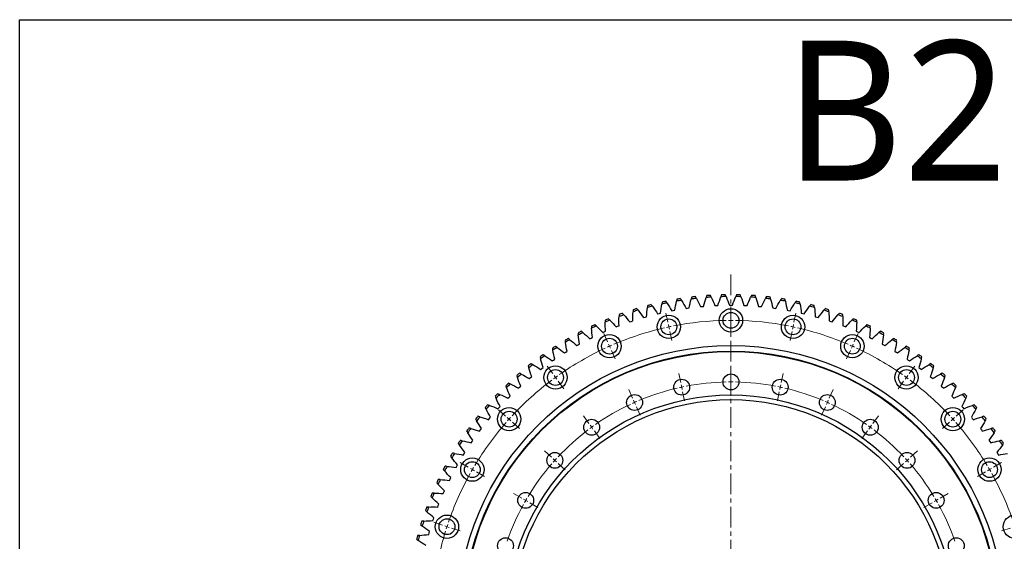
# Model space of a CAD drawing. Header units: millimetres. Extents: x 54 to 3293, y 7577 to 9947.
# Tile 7 of 13: x 54 to 1109, y 9388 to 9947. Entities that reach past the tile are written whole.
import ezdxf

# ---------------------------------------------------------------- set-up
doc = ezdxf.new("R2010")
doc.units = ezdxf.units.MM
doc.header["$LTSCALE"] = 10
doc.linetypes.add('CENTER', pattern=[10.16, 6.35, -1.27, 1.27, -1.27])

msp = doc.modelspace()

# ---------------------------------------------------------------- linework, layer by layer
at = {"linetype": 'CENTER', "lineweight": 18, "ltscale": 0.35}
msp.add_line((815.9, 9673.8), (815.9, 8935.5), dxfattribs=at)
at = {"color": 7, "linetype": 'Continuous', "lineweight": 25}
for p, q in [((754.1, 9635.3), (755.7, 9635.6)), ((767.8, 9637.5), (769.4, 9637.8)), ((769.4, 9637.8), (771, 9638)), ((783.2, 9639.4), (784.8, 9639.6)), ((784.8, 9639.6), (786.5, 9639.7)), ((798.7, 9640.5), (800.3, 9640.6)), ((800.3, 9640.6), (802, 9640.7)), ((814.2, 9641), (815.9, 9641)), ((815.9, 9641), (817.5, 9641)), ((829.7, 9640.7), (831.4, 9640.6)), ((831.4, 9640.6), (833.1, 9640.5)), ((845.3, 9639.7), (846.9, 9639.6)), ((846.9, 9639.6), (848.5, 9639.4)), ((860.7, 9638), (862.3, 9637.8)), ((862.3, 9637.8), (864, 9637.5)), ((876, 9635.6), (877.7, 9635.3)), ((722.2, 9627.7), (723.8, 9628.2)), ((723.8, 9628.2), (725.4, 9628.6)), ((737.3, 9631.7), (738.9, 9632.1)), ((738.9, 9632.1), (740.5, 9632.4)), ((752.4, 9635), (754.1, 9635.3)), ((877.7, 9635.3), (879.3, 9635)), ((891.3, 9632.4), (892.9, 9632.1)), ((892.9, 9632.1), (894.5, 9631.7)), ((906.3, 9628.6), (907.9, 9628.2)), ((907.9, 9628.2), (909.5, 9627.7)), ((692.8, 9617.7), (694.4, 9618.3)), ((694.4, 9618.3), (695.9, 9618.9)), ((707.4, 9623), (709, 9623.6)), ((709, 9623.6), (710.6, 9624.1)), ((921.2, 9624.1), (922.8, 9623.6)), ((922.8, 9623.6), (924.3, 9623)), ((935.8, 9618.9), (937.4, 9618.3)), ((937.4, 9618.3), (938.9, 9617.7)), ((664.5, 9605), (666, 9605.7)), ((666, 9605.7), (667.4, 9606.5)), ((678.5, 9611.7), (680, 9612.3)), ((680, 9612.3), (681.5, 9613)), ((950.2, 9613), (951.7, 9612.3)), ((951.7, 9612.3), (953.2, 9611.7)), ((964.3, 9606.5), (965.8, 9605.7)), ((965.8, 9605.7), (967.3, 9605)), ((650.8, 9597.7), (652.2, 9598.5)), ((652.2, 9598.5), (653.7, 9599.3)), ((978.1, 9599.3), (979.5, 9598.5)), ((979.5, 9598.5), (981, 9597.7)), ((625.8, 9582.1), (627.2, 9583.1)), ((637.4, 9589.7), (638.8, 9590.6)), ((638.8, 9590.6), (640.2, 9591.5)), ((991.5, 9591.5), (992.9, 9590.6)), ((992.9, 9590.6), (994.3, 9589.7)), ((1004.6, 9583.1), (1005.9, 9582.1)), ((611.9, 9572.1), (613.2, 9573.1)), ((613.2, 9573.1), (614.5, 9574)), ((624.4, 9581.2), (625.8, 9582.1)), ((1005.9, 9582.1), (1007.3, 9581.2)), ((1017.2, 9574), (1018.6, 9573.1)), ((1018.6, 9573.1), (1019.9, 9572.1)), ((599.7, 9562.3), (601, 9563.4)), ((601, 9563.4), (602.3, 9564.5)), ((1029.5, 9564.5), (1030.7, 9563.4)), ((1030.7, 9563.4), (1032, 9562.3)), ((588.1, 9552.1), (589.3, 9553.2)), ((589.3, 9553.2), (590.5, 9554.3)), ((1041.2, 9554.3), (1042.5, 9553.2)), ((1042.5, 9553.2), (1043.7, 9552.1)), ((576.9, 9541.3), (578, 9542.5)), ((578, 9542.5), (579.2, 9543.6)), ((1052.5, 9543.6), (1053.7, 9542.5)), ((1053.7, 9542.5), (1054.9, 9541.3)), ((566.2, 9530), (567.3, 9531.2)), ((567.3, 9531.2), (568.4, 9532.5)), ((1063.3, 9532.5), (1064.4, 9531.2)), ((1064.4, 9531.2), (1065.5, 9530)), ((556.1, 9518.2), (557.1, 9519.5)), ((557.1, 9519.5), (558.2, 9520.8)), ((1073.6, 9520.8), (1074.6, 9519.5)), ((1074.6, 9519.5), (1075.7, 9518.2)), ((547.5, 9507.3), (548.5, 9508.7)), ((1083.3, 9508.7), (1084.3, 9507.3)), ((546.5, 9506), (547.5, 9507.3)), ((1084.3, 9507.3), (1085.3, 9506)), ((537.5, 9493.4), (538.4, 9494.7)), ((538.4, 9494.7), (539.3, 9496.1)), ((1092.4, 9496.1), (1093.3, 9494.7)), ((1093.3, 9494.7), (1094.3, 9493.4)), ((529, 9480.3), (529.9, 9481.7)), ((529.9, 9481.7), (530.8, 9483.1)), ((1100.9, 9483.1), (1101.8, 9481.7)), ((1101.8, 9481.7), (1102.7, 9480.3)), ((521.2, 9466.9), (522, 9468.3)), ((522, 9468.3), (522.9, 9469.8)), ((514.8, 9454.6), (515.5, 9456.1)), ((514.1, 9453.1), (514.8, 9454.6)), ((507.5, 9439), (508.2, 9440.5)), ((508.2, 9440.5), (508.9, 9442)), ((501.7, 9424.6), (502.2, 9426.2)), ((502.2, 9426.2), (502.9, 9427.7)), ((496.5, 9410), (497, 9411.5)), ((497, 9411.5), (497.5, 9413.1)), ((491.9, 9395.1), (492.4, 9396.7)), ((492.4, 9396.7), (492.8, 9398.3))]:
    msp.add_line(p, q, dxfattribs=at)
at = {"color": 0, "linetype": 'Continuous', "lineweight": 18}
for p, q in [((815.9, 9629.7), (815.9, 9639.7)), ((748.3, 9622.6), (746.2, 9632.3)), ((815.9, 9624.7), (815.9, 9627.2)), ((883.4, 9622.6), (885.5, 9632.3)), ((749.3, 9617.7), (748.8, 9620.1)), ((749.3, 9617.7), (749.9, 9615.2)), ((815.9, 9624.7), (815.9, 9622.2)), ((815.9, 9619.7), (815.9, 9609.7)), ((882.4, 9617.7), (881.9, 9615.2)), ((882.4, 9617.7), (882.9, 9620.1)), ((683.7, 9601.6), (679.6, 9610.7)), ((750.4, 9612.8), (752.5, 9603)), ((881.4, 9612.8), (879.3, 9603)), ((948.1, 9601.6), (952.1, 9610.7)), ((685.7, 9597), (684.7, 9599.3)), ((685.7, 9597), (686.7, 9594.7)), ((946, 9597), (945, 9594.7)), ((946, 9597), (947, 9599.3)), ((687.7, 9592.4), (691.8, 9583.3)), ((944, 9592.4), (939.9, 9583.3)), ((624.8, 9567.6), (619, 9575.7)), ((815.9, 9563.7), (815.9, 9573.7)), ((1006.9, 9567.6), (1012.8, 9575.7)), ((627.8, 9563.5), (626.3, 9565.6)), ((627.8, 9563.5), (629.2, 9561.5)), ((762, 9558), (759.9, 9567.8)), ((869.7, 9558), (871.8, 9567.8)), ((1004, 9563.5), (1002.5, 9561.5)), ((1004, 9563.5), (1005.4, 9565.6)), ((630.7, 9559.5), (636.6, 9551.4)), ((763.1, 9553.1), (762.5, 9555.6)), ((763.1, 9553.1), (763.6, 9550.7)), ((815.9, 9558.7), (815.9, 9561.2)), ((815.9, 9558.7), (815.9, 9556.2)), ((815.9, 9553.7), (815.9, 9543.7)), ((868.7, 9553.1), (868.2, 9550.7)), ((868.7, 9553.1), (869.2, 9555.6)), ((1001, 9559.5), (995.1, 9551.4)), ((710.5, 9541.3), (706.5, 9550.4)), ((764.1, 9548.2), (766.2, 9538.4)), ((867.6, 9548.2), (865.6, 9538.4)), ((921.2, 9541.3), (925.3, 9550.4)), ((712.6, 9536.7), (711.5, 9539)), ((712.6, 9536.7), (713.6, 9534.4)), ((714.6, 9532.1), (718.7, 9523)), ((917.1, 9532.1), (913.1, 9523)), ((919.2, 9536.7), (918.2, 9534.4)), ((919.2, 9536.7), (920.2, 9539)), ((574.3, 9522.1), (566.9, 9528.8)), ((578.1, 9518.8), (576.2, 9520.5)), ((663.6, 9514.2), (657.8, 9522.3)), ((968.1, 9514.2), (974, 9522.3)), ((1053.7, 9518.8), (1055.5, 9520.5)), ((1057.4, 9522.1), (1064.8, 9528.8)), ((578.1, 9518.8), (579.9, 9517.1)), ((581.8, 9515.4), (589.2, 9508.7)), ((666.6, 9510.1), (665.1, 9512.2)), ((666.6, 9510.1), (668, 9508.1)), ((965.2, 9510.1), (963.7, 9508.1)), ((965.2, 9510.1), (966.6, 9512.2)), ((1050, 9515.4), (1042.5, 9508.7)), ((1053.7, 9518.8), (1051.8, 9517.1)), ((669.5, 9506.1), (675.4, 9498)), ((962.2, 9506.1), (956.3, 9498)), ((623.4, 9478), (616, 9484.7)), ((1008.3, 9478), (1015.8, 9484.7)), ((534.4, 9467.2), (525.8, 9472.2)), ((627.1, 9474.6), (625.3, 9476.3)), ((627.1, 9474.6), (629, 9472.9)), ((630.8, 9471.3), (638.3, 9464.6)), ((1000.9, 9471.3), (993.5, 9464.6)), ((1004.6, 9474.6), (1002.8, 9472.9)), ((1004.6, 9474.6), (1006.5, 9476.3)), ((1097.3, 9467.2), (1106, 9472.2)), ((538.7, 9464.7), (536.6, 9465.9)), ((538.7, 9464.7), (540.9, 9463.4)), ((543.1, 9462.2), (551.7, 9457.2)), ((1088.7, 9462.2), (1080, 9457.2)), ((1093, 9464.7), (1090.8, 9463.4)), ((1093, 9464.7), (1095.2, 9465.9)), ((591.6, 9434.2), (582.9, 9439.2)), ((1040.2, 9434.2), (1048.8, 9439.2)), ((595.9, 9431.7), (593.7, 9432.9)), ((595.9, 9431.7), (598.1, 9430.4)), ((600.2, 9429.2), (608.9, 9424.2)), ((1031.5, 9429.2), (1022.8, 9424.2)), ((1035.8, 9431.7), (1033.7, 9430.4)), ((1035.8, 9431.7), (1038, 9432.9)), ((506.8, 9405.1), (497.3, 9408.2)), ((511.5, 9403.5), (509.2, 9404.3)), ((511.5, 9403.5), (513.9, 9402.8)), ((516.3, 9402), (525.8, 9398.9)), ((1115.5, 9402), (1105.9, 9398.9))]:
    msp.add_line(p, q, dxfattribs=at)
msp.add_lwpolyline([(53.5, 9947), (3292.8, 9947), (3292.8, 7576.5), (53.5, 7576.5)], close=True)
at = {"color": 7, "linetype": 'Continuous', "lineweight": 25}
for centre, radius in [((815.9, 9624.7), 12.5), ((749.3, 9617.7), 12.5), ((749.3, 9617.7), 8.5), ((815.9, 9624.7), 8.5), ((882.4, 9617.7), 12.5), ((882.4, 9617.7), 8.5), ((685.7, 9597), 12.5), ((685.7, 9597), 8.5), ((946, 9597), 12.5), ((946, 9597), 8.5), ((815.9, 9304.7), 293), ((815.9, 9304.7), 287), ((815.9, 9304.7), 286.5), ((627.8, 9563.5), 12.5), ((627.8, 9563.5), 8.5), ((1004, 9563.5), 12.5), ((1004, 9563.5), 8.5), ((763.1, 9553.1), 8.5), ((815.9, 9558.7), 8.5), ((868.7, 9553.1), 8.5), ((815.9, 9304.7), 240), ((712.6, 9536.7), 8.5), ((919.2, 9536.7), 8.5), ((578.1, 9518.8), 12.5), ((815.9, 9304.7), 235), ((1053.7, 9518.8), 12.5), ((578.1, 9518.8), 8.5), ((1053.7, 9518.8), 8.5), ((666.6, 9510.1), 8.5), ((965.2, 9510.1), 8.5), ((538.7, 9464.7), 12.5), ((627.1, 9474.6), 8.5), ((1004.6, 9474.6), 8.5), ((1093, 9464.7), 12.5), ((538.7, 9464.7), 8.5), ((1093, 9464.7), 8.5), ((595.9, 9431.7), 8.5), ((1035.8, 9431.7), 8.5), ((511.5, 9403.5), 12.5), ((1120.2, 9403.5), 12.5), ((511.5, 9403.5), 8.5), ((574.3, 9383.1), 8.5), ((1057.4, 9383.1), 8.5)]:
    msp.add_circle(centre, radius, dxfattribs=at)
for radius, start, end in [(345.5, 98.8033, 99.7261), (347.5, 98.9391, 99.5903), (345.5, 96.1562, 97.0791), (347.5, 96.292, 96.9433), (345.5, 93.5092, 94.432), (347.5, 93.645, 94.2962), (345.5, 90.8621, 91.785), (347.5, 90.9979, 91.6491), (345.5, 88.215, 89.1379), (347.5, 88.3509, 89.0021), (345.5, 85.568, 86.4908), (347.5, 85.7038, 86.355), (345.5, 82.9209, 83.8438), (347.5, 83.0567, 83.708), (345.5, 80.2739, 81.1967), (347.5, 80.4097, 81.0609), (345.5, 106.7444, 107.6673), (347.5, 106.8803, 107.5315), (345.5, 104.0974, 105.0203), (347.5, 104.2332, 104.8844), (345.5, 101.4503, 102.3732), (347.5, 101.5862, 102.2374), (345.5, 77.6268, 78.5497), (347.5, 77.7626, 78.4138), (345.5, 74.9797, 75.9026), (347.5, 75.1156, 75.7668), (345.5, 72.3327, 73.2556), (347.5, 72.4685, 73.1197), (347.5, 112.1744, 112.8256), (345.5, 112.0386, 112.9614), (345.5, 109.3915, 110.3144), (347.5, 109.5273, 110.1785), (345.5, 69.6856, 70.6085), (347.5, 69.8215, 70.4727), (345.5, 67.0386, 67.9614), (347.5, 67.1744, 67.8256), (347.5, 114.8215, 115.4727), (345.5, 114.6856, 115.6085), (345.5, 64.3915, 65.3144), (347.5, 64.5273, 65.1785), (347.5, 120.1156, 120.7668), (345.5, 119.9797, 120.9026), (347.5, 117.4685, 118.1197), (345.5, 117.3327, 118.2556), (345.5, 61.7444, 62.6673), (347.5, 61.8803, 62.5315), (345.5, 59.0974, 60.0203), (347.5, 59.2332, 59.8844), (347.5, 122.7626, 123.4138), (345.5, 122.6268, 123.5497), (345.5, 56.4503, 57.3732), (347.5, 56.5862, 57.2374), (347.5, 125.4097, 126.0609), (345.5, 125.2739, 126.1967), (345.5, 53.8033, 54.7261), (347.5, 53.9391, 54.5903), (347.5, 128.0567, 128.708), (345.5, 127.9209, 128.8438), (345.5, 51.1562, 52.0791), (347.5, 51.292, 51.9433), (347.5, 130.7038, 131.355), (345.5, 130.568, 131.4908), (345.5, 48.5092, 49.432), (347.5, 48.645, 49.2962), (347.5, 133.3509, 134.0021), (345.5, 133.215, 134.1379), (345.5, 45.8621, 46.785), (347.5, 45.9979, 46.6491), (347.5, 135.9979, 136.6491), (345.5, 135.8621, 136.785), (345.5, 43.215, 44.1379), (347.5, 43.3509, 44.0021), (347.5, 138.645, 139.2962), (345.5, 138.5092, 139.432), (345.5, 40.568, 41.4908), (347.5, 40.7038, 41.355), (347.5, 141.292, 141.9433), (345.5, 141.1562, 142.0791), (345.5, 37.9209, 38.8438), (347.5, 38.0567, 38.708), (347.5, 143.9391, 144.5903), (345.5, 143.8033, 144.7261), (345.5, 35.2739, 36.1967), (347.5, 35.4097, 36.0609), (347.5, 146.5862, 147.2374), (345.5, 146.4503, 147.3732), (345.5, 32.6268, 33.5497), (347.5, 32.7626, 33.4138), (347.5, 149.2332, 149.8844), (345.5, 149.0974, 150.0203), (347.5, 151.8803, 152.5315), (345.5, 151.7444, 152.6673), (347.5, 154.5273, 155.1785), (345.5, 154.3915, 155.3144), (347.5, 157.1744, 157.8256), (345.5, 157.0386, 157.9614), (347.5, 159.8215, 160.4727), (345.5, 159.6856, 160.6085), (347.5, 162.4685, 163.1197), (345.5, 162.3327, 163.2556), (347.5, 165.1156, 165.7668), (345.5, 164.9797, 165.9026)]:
    msp.add_arc((815.9, 9304.7), radius, start, end, dxfattribs=at)
at = {"color": 0, "linetype": 'Continuous', "lineweight": 18}
for radius, start, end in [(320, 102.8952, 113.1048), (320, 102, 102.4476), (320, 101.5524, 102), (320, 90.8952, 101.1048), (320, 90, 90.4476), (320, 89.5524, 90), (320, 78.8952, 89.1048), (320, 78, 78.4476), (320, 77.5524, 78), (320, 66.8952, 77.1048), (320, 114.8952, 125.1048), (320, 114, 114.4476), (320, 113.5524, 114), (320, 66, 66.4476), (320, 65.5524, 66), (320, 54.8952, 65.1048), (320, 126, 126.4476), (320, 125.5524, 126), (320, 54, 54.4476), (320, 53.5524, 54), (320, 126.8952, 137.1048), (254, 103.1279, 112.8721), (254, 102, 102.5639), (254, 101.4361, 102), (254, 91.1279, 100.8721), (254, 90, 90.5639), (254, 89.4361, 90), (254, 79.1279, 88.8721), (254, 78, 78.5639), (254, 77.4361, 78), (254, 67.1279, 76.8721), (320, 42.8952, 53.1048), (254, 115.1279, 124.8721), (254, 114, 114.5639), (254, 113.4361, 114), (254, 66, 66.5639), (254, 65.4361, 66), (254, 55.1279, 64.8721), (320, 137.5524, 138), (320, 42, 42.4476), (320, 138.8952, 149.1048), (320, 138, 138.4476), (254, 126, 126.5639), (254, 125.4361, 126), (254, 54, 54.5639), (254, 53.4361, 54), (320, 41.5524, 42), (320, 30.8952, 41.1048), (254, 127.1279, 136.8721), (254, 43.1279, 52.8721), (320, 149.5524, 150), (254, 139.1279, 148.8721), (254, 138, 138.5639), (254, 137.4361, 138), (254, 42, 42.5639), (254, 41.4361, 42), (254, 31.1279, 40.8721), (320, 30, 30.4476), (320, 150.8952, 161.1048), (320, 150, 150.4476), (320, 29.5524, 30), (320, 18.8952, 29.1048), (254, 151.1279, 160.8721), (254, 150, 150.5639), (254, 149.4361, 150), (254, 30, 30.5639), (254, 29.4361, 30), (254, 19.1279, 28.8721), (320, 162, 162.4476), (320, 161.5524, 162), (320, 162.8952, 173.1048)]:
    msp.add_arc((815.9, 9304.7), radius, start, end, dxfattribs=at)
at = {"color": 7, "linetype": 'Continuous', "lineweight": 25}
for points in [[(758, 9647.3), (757.8, 9646.6), (757.7, 9645.9), (757.5, 9645.2)], [(763, 9646.1), (762.6, 9646.7), (762.3, 9647.3), (761.9, 9647.9)], [(763, 9646.1), (764.7, 9643.3), (766.3, 9640.4), (767.8, 9637.5)], [(771, 9638), (771.7, 9641.2), (772.4, 9644.4), (773.3, 9647.5)], [(773.9, 9649.6), (773.7, 9648.9), (773.5, 9648.2), (773.3, 9647.5)], [(778.8, 9648.2), (778.5, 9648.8), (778.1, 9649.4), (777.8, 9650.1)], [(778.8, 9648.2), (780.4, 9645.3), (781.8, 9642.4), (783.2, 9639.4)], [(786.5, 9639.7), (787.3, 9642.9), (788.2, 9646), (789.2, 9649.1)], [(789.8, 9651.2), (789.6, 9650.5), (789.4, 9649.8), (789.2, 9649.1)], [(794.7, 9649.5), (794.4, 9650.2), (794.1, 9650.8), (793.8, 9651.5)], [(794.7, 9649.5), (796.1, 9646.6), (797.5, 9643.6), (798.7, 9640.5)], [(802, 9640.7), (802.9, 9643.8), (804, 9646.9), (805.1, 9650)], [(805.9, 9652), (805.6, 9651.3), (805.4, 9650.7), (805.1, 9650)], [(810.7, 9650.1), (810.4, 9650.8), (810.1, 9651.4), (809.8, 9652.1)], [(810.7, 9650.1), (811.9, 9647.1), (813.1, 9644.1), (814.2, 9641)], [(817.5, 9641), (818.6, 9644.1), (819.8, 9647.1), (821.1, 9650.1)], [(821.9, 9652.1), (821.6, 9651.4), (821.3, 9650.8), (821.1, 9650.1)], [(826.6, 9650), (826.4, 9650.7), (826.1, 9651.3), (825.9, 9652)], [(826.6, 9650), (827.8, 9646.9), (828.8, 9643.8), (829.7, 9640.7)], [(833.1, 9640.5), (834.3, 9643.6), (835.6, 9646.6), (837, 9649.5)], [(838, 9651.5), (837.6, 9650.8), (837.3, 9650.2), (837, 9649.5)], [(842.6, 9649.1), (842.4, 9649.8), (842.1, 9650.5), (841.9, 9651.2)], [(842.6, 9649.1), (843.6, 9646), (844.5, 9642.9), (845.3, 9639.7)], [(848.5, 9639.4), (849.9, 9642.4), (851.4, 9645.3), (852.9, 9648.2)], [(854, 9650.1), (853.6, 9649.4), (853.3, 9648.8), (852.9, 9648.2)], [(858.4, 9647.5), (858.3, 9648.2), (858.1, 9648.9), (857.9, 9649.6)], [(858.4, 9647.5), (859.3, 9644.4), (860, 9641.2), (860.7, 9638)], [(864, 9637.5), (865.5, 9640.4), (867.1, 9643.3), (868.7, 9646.1)], [(869.9, 9647.9), (869.5, 9647.3), (869.1, 9646.7), (868.7, 9646.1)], [(874.2, 9645.2), (874.1, 9645.9), (873.9, 9646.6), (873.8, 9647.3)], [(711.2, 9636), (711.1, 9635.3), (711.1, 9634.6), (711, 9633.9)], [(716.3, 9635.5), (715.9, 9636.1), (715.4, 9636.6), (715, 9637.2)], [(716.3, 9635.5), (718.4, 9633), (720.3, 9630.4), (722.2, 9627.7)], [(725.4, 9628.6), (725.6, 9631.9), (725.9, 9635.1), (726.3, 9638.4)], [(726.6, 9640.5), (726.5, 9639.8), (726.4, 9639.1), (726.3, 9638.4)], [(731.7, 9639.8), (731.3, 9640.3), (730.9, 9640.9), (730.4, 9641.5)], [(731.7, 9639.8), (733.6, 9637.1), (735.5, 9634.4), (737.3, 9631.7)], [(740.5, 9632.4), (740.8, 9635.7), (741.3, 9638.9), (741.8, 9642.1)], [(742.2, 9644.3), (742.1, 9643.6), (742, 9642.8), (741.8, 9642.1)], [(747.3, 9643.3), (746.9, 9643.9), (746.5, 9644.5), (746.1, 9645.1)], [(747.3, 9643.3), (749.1, 9640.6), (750.8, 9637.8), (752.4, 9635)], [(755.7, 9635.6), (756.2, 9638.8), (756.8, 9642), (757.5, 9645.2)], [(874.2, 9645.2), (874.9, 9642), (875.5, 9638.8), (876, 9635.6)], [(879.3, 9635), (880.9, 9637.8), (882.7, 9640.6), (884.5, 9643.3)], [(885.7, 9645.1), (885.3, 9644.5), (884.9, 9643.9), (884.5, 9643.3)], [(889.9, 9642.1), (889.8, 9642.8), (889.7, 9643.6), (889.5, 9644.3)], [(889.9, 9642.1), (890.5, 9638.9), (890.9, 9635.7), (891.3, 9632.4)], [(894.5, 9631.7), (896.2, 9634.4), (898.1, 9637.1), (900, 9639.8)], [(901.3, 9641.5), (900.9, 9640.9), (900.4, 9640.3), (900, 9639.8)], [(905.4, 9638.4), (905.3, 9639.1), (905.2, 9639.8), (905.1, 9640.5)], [(905.4, 9638.4), (905.8, 9635.1), (906.1, 9631.9), (906.3, 9628.6)], [(909.5, 9627.7), (911.4, 9630.4), (913.4, 9633), (915.4, 9635.5)], [(916.8, 9637.2), (916.3, 9636.6), (915.9, 9636.1), (915.4, 9635.5)], [(920.7, 9633.9), (920.7, 9634.6), (920.6, 9635.3), (920.5, 9636)], [(681.1, 9624.9), (681.1, 9624.2), (681.1, 9623.5), (681.1, 9622.8)], [(686.2, 9624.9), (685.7, 9625.4), (685.2, 9625.9), (684.7, 9626.5)], [(686.2, 9624.9), (688.5, 9622.6), (690.7, 9620.1), (692.8, 9617.7)], [(695.9, 9618.9), (695.8, 9622.1), (695.8, 9625.4), (695.9, 9628.7)], [(696, 9630.8), (696, 9630.1), (695.9, 9629.4), (695.9, 9628.7)], [(701.2, 9630.6), (700.7, 9631.1), (700.2, 9631.6), (699.7, 9632.2)], [(701.2, 9630.6), (703.3, 9628.1), (705.4, 9625.6), (707.4, 9623)], [(710.6, 9624.1), (710.6, 9627.3), (710.8, 9630.6), (711, 9633.9)], [(920.7, 9633.9), (921, 9630.6), (921.1, 9627.3), (921.2, 9624.1)], [(924.3, 9623), (926.3, 9625.6), (928.4, 9628.1), (930.6, 9630.6)], [(932, 9632.2), (931.5, 9631.6), (931.1, 9631.1), (930.6, 9630.6)], [(935.8, 9628.7), (935.8, 9629.4), (935.8, 9630.1), (935.7, 9630.8)], [(935.8, 9628.7), (935.9, 9625.4), (935.9, 9622.1), (935.8, 9618.9)], [(938.9, 9617.7), (941, 9620.1), (943.2, 9622.6), (945.5, 9624.9)], [(947, 9626.5), (946.5, 9625.9), (946, 9625.4), (945.5, 9624.9)], [(950.7, 9622.8), (950.7, 9623.5), (950.7, 9624.2), (950.7, 9624.9)], [(666.4, 9618.4), (666.5, 9617.7), (666.5, 9616.9), (666.5, 9616.2)], [(667.4, 9606.5), (667, 9609.7), (666.7, 9613), (666.5, 9616.2)], [(671.6, 9618.6), (671.1, 9619.1), (670.5, 9619.6), (670, 9620.1)], [(671.6, 9618.6), (674, 9616.3), (676.3, 9614), (678.5, 9611.7)], [(681.5, 9613), (681.3, 9616.3), (681.1, 9619.5), (681.1, 9622.8)], [(950.7, 9622.8), (950.6, 9619.5), (950.5, 9616.3), (950.2, 9613)], [(953.2, 9611.7), (955.5, 9614), (957.8, 9616.3), (960.2, 9618.6)], [(961.7, 9620.1), (961.2, 9619.6), (960.7, 9619.1), (960.2, 9618.6)], [(965.2, 9616.2), (965, 9613), (964.7, 9609.7), (964.3, 9606.5)], [(965.2, 9616.2), (965.2, 9616.9), (965.3, 9617.7), (965.3, 9618.4)], [(643.2, 9603.9), (642.7, 9604.4), (642.1, 9604.8), (641.5, 9605.2)], [(643.2, 9603.9), (645.8, 9601.9), (648.3, 9599.8), (650.8, 9597.7)], [(652.1, 9611.1), (652.2, 9610.4), (652.2, 9609.7), (652.3, 9609)], [(653.7, 9599.3), (653.1, 9602.5), (652.7, 9605.7), (652.3, 9609)], [(657.2, 9611.6), (656.7, 9612.1), (656.1, 9612.5), (655.6, 9613)], [(657.2, 9611.6), (659.7, 9609.5), (662.1, 9607.3), (664.5, 9605)], [(967.3, 9605), (969.6, 9607.3), (972, 9609.5), (974.5, 9611.6)], [(976.2, 9613), (975.6, 9612.5), (975.1, 9612.1), (974.5, 9611.6)], [(979.4, 9609), (979.1, 9605.7), (978.6, 9602.5), (978.1, 9599.3)], [(979.4, 9609), (979.5, 9609.7), (979.6, 9610.4), (979.7, 9611.1)], [(981, 9597.7), (983.4, 9599.8), (985.9, 9601.9), (988.5, 9603.9)], [(990.2, 9605.2), (989.7, 9604.8), (989.1, 9604.4), (988.5, 9603.9)], [(624.5, 9594.7), (624.6, 9594), (624.8, 9593.3), (624.9, 9592.6)], [(629.6, 9595.6), (629, 9596.1), (628.4, 9596.5), (627.8, 9596.9)], [(629.6, 9595.6), (632.3, 9593.7), (634.9, 9591.8), (637.4, 9589.7)], [(638.1, 9603.2), (638.2, 9602.5), (638.3, 9601.8), (638.4, 9601.1)], [(640.2, 9591.5), (639.5, 9594.7), (638.9, 9597.9), (638.4, 9601.1)], [(993.3, 9601.1), (992.8, 9597.9), (992.2, 9594.7), (991.5, 9591.5)], [(993.3, 9601.1), (993.4, 9601.8), (993.5, 9602.5), (993.6, 9603.2)], [(994.3, 9589.7), (996.9, 9591.8), (999.5, 9593.7), (1002.2, 9595.6)], [(1003.9, 9596.9), (1003.3, 9596.5), (1002.7, 9596.1), (1002.2, 9595.6)], [(1006.8, 9592.6), (1007, 9593.3), (1007.1, 9594), (1007.2, 9594.7)], [(611.3, 9585.6), (611.5, 9584.9), (611.7, 9584.2), (611.8, 9583.5)], [(614.5, 9574), (613.5, 9577.2), (612.6, 9580.3), (611.8, 9583.5)], [(616.3, 9586.7), (615.7, 9587.1), (615.1, 9587.5), (614.5, 9587.9)], [(616.3, 9586.7), (619.1, 9585), (621.8, 9583.1), (624.4, 9581.2)], [(627.2, 9583.1), (626.3, 9586.2), (625.6, 9589.4), (624.9, 9592.6)], [(1006.8, 9592.6), (1006.2, 9589.4), (1005.4, 9586.2), (1004.6, 9583.1)], [(1007.3, 9581.2), (1009.9, 9583.1), (1012.6, 9585), (1015.4, 9586.7)], [(1017.2, 9587.9), (1016.6, 9587.5), (1016, 9587.1), (1015.4, 9586.7)], [(1019.9, 9583.5), (1019.1, 9580.3), (1018.2, 9577.2), (1017.2, 9574)], [(1019.9, 9583.5), (1020.1, 9584.2), (1020.3, 9584.9), (1020.4, 9585.6)], [(598.6, 9575.8), (598.8, 9575.1), (599, 9574.4), (599.2, 9573.8)], [(602.3, 9564.5), (601.2, 9567.5), (600.1, 9570.6), (599.2, 9573.8)], [(603.5, 9577.2), (602.9, 9577.6), (602.3, 9577.9), (601.7, 9578.3)], [(603.5, 9577.2), (606.4, 9575.6), (609.1, 9573.9), (611.9, 9572.1)], [(1019.9, 9572.1), (1022.6, 9573.9), (1025.4, 9575.6), (1028.2, 9577.2)], [(1030.1, 9578.3), (1029.5, 9577.9), (1028.8, 9577.6), (1028.2, 9577.2)], [(1032.6, 9573.8), (1031.6, 9570.6), (1030.6, 9567.5), (1029.5, 9564.5)], [(1032.6, 9573.8), (1032.8, 9574.4), (1033, 9575.1), (1033.2, 9575.8)], [(586.3, 9565.5), (586.5, 9564.8), (586.7, 9564.1), (587, 9563.5)], [(590.5, 9554.3), (589.2, 9557.3), (588.1, 9560.4), (587, 9563.5)], [(591.2, 9567.1), (590.5, 9567.4), (589.9, 9567.8), (589.2, 9568.1)], [(591.2, 9567.1), (594.1, 9565.6), (596.9, 9564), (599.7, 9562.3)], [(1032, 9562.3), (1034.8, 9564), (1037.7, 9565.6), (1040.6, 9567.1)], [(1042.5, 9568.1), (1041.8, 9567.8), (1041.2, 9567.4), (1040.6, 9567.1)], [(1044.8, 9563.5), (1043.7, 9560.4), (1042.5, 9557.3), (1041.2, 9554.3)], [(1044.8, 9563.5), (1045, 9564.1), (1045.2, 9564.8), (1045.5, 9565.5)], [(574.5, 9554.6), (574.7, 9553.9), (575, 9553.3), (575.3, 9552.6)], [(579.2, 9543.6), (577.8, 9546.6), (576.5, 9549.6), (575.3, 9552.6)], [(579.3, 9556.5), (578.6, 9556.8), (578, 9557.1), (577.3, 9557.3)], [(579.3, 9556.5), (582.3, 9555.1), (585.2, 9553.6), (588.1, 9552.1)], [(1043.7, 9552.1), (1046.6, 9553.6), (1049.5, 9555.1), (1052.4, 9556.5)], [(1054.4, 9557.3), (1053.8, 9557.1), (1053.1, 9556.8), (1052.4, 9556.5)], [(1056.5, 9552.6), (1055.2, 9549.6), (1053.9, 9546.6), (1052.5, 9543.6)], [(1056.5, 9552.6), (1056.7, 9553.3), (1057, 9553.9), (1057.3, 9554.6)], [(563.2, 9543.2), (563.5, 9542.5), (563.8, 9541.9), (564.1, 9541.2)], [(568.4, 9532.5), (566.9, 9535.3), (565.4, 9538.3), (564.1, 9541.2)], [(567.9, 9545.3), (567.2, 9545.5), (566.6, 9545.8), (565.9, 9546.1)], [(567.9, 9545.3), (570.9, 9544), (573.9, 9542.7), (576.9, 9541.3)], [(1054.9, 9541.3), (1057.8, 9542.7), (1060.8, 9544), (1063.8, 9545.3)], [(1067.7, 9541.2), (1066.3, 9538.3), (1064.8, 9535.3), (1063.3, 9532.5)], [(1065.8, 9546.1), (1065.2, 9545.8), (1064.5, 9545.5), (1063.8, 9545.3)], [(1067.7, 9541.2), (1068, 9541.9), (1068.3, 9542.5), (1068.6, 9543.2)], [(552.4, 9531.3), (552.8, 9530.6), (553.1, 9530), (553.4, 9529.4)], [(557.1, 9533.5), (556.4, 9533.8), (555.7, 9534), (555, 9534.3)], [(557.1, 9533.5), (560.2, 9532.5), (563.2, 9531.3), (566.2, 9530)], [(1065.5, 9530), (1068.5, 9531.3), (1071.6, 9532.5), (1074.7, 9533.5)], [(1076.7, 9534.3), (1076, 9534), (1075.3, 9533.8), (1074.7, 9533.5)], [(1078.3, 9529.4), (1078.7, 9530), (1079, 9530.6), (1079.3, 9531.3)], [(546.8, 9521.4), (546.1, 9521.6), (545.4, 9521.8), (544.7, 9522)], [(546.8, 9521.4), (549.9, 9520.4), (553, 9519.4), (556.1, 9518.2)], [(558.2, 9520.8), (556.5, 9523.6), (554.9, 9526.4), (553.4, 9529.4)], [(1078.3, 9529.4), (1076.8, 9526.4), (1075.2, 9523.6), (1073.6, 9520.8)], [(1075.7, 9518.2), (1078.7, 9519.4), (1081.8, 9520.4), (1085, 9521.4)], [(1087, 9522), (1086.3, 9521.8), (1085.7, 9521.6), (1085, 9521.4)], [(537.1, 9508.7), (536.4, 9508.9), (535.7, 9509), (535, 9509.2)], [(537.1, 9508.7), (540.2, 9507.9), (543.4, 9507), (546.5, 9506)], [(542.2, 9518.9), (542.6, 9518.2), (543, 9517.6), (543.3, 9517)], [(548.5, 9508.7), (546.7, 9511.4), (545, 9514.2), (543.3, 9517)], [(1088.4, 9517), (1086.8, 9514.2), (1085.1, 9511.4), (1083.3, 9508.7)], [(1085.3, 9506), (1088.4, 9507), (1091.5, 9507.9), (1094.7, 9508.7)], [(1088.4, 9517), (1088.8, 9517.6), (1089.1, 9518.2), (1089.5, 9518.9)], [(1096.8, 9509.2), (1096.1, 9509), (1095.4, 9508.9), (1094.7, 9508.7)], [(532.6, 9506), (533, 9505.4), (533.4, 9504.8), (533.8, 9504.2)], [(539.3, 9496.1), (537.4, 9498.7), (535.6, 9501.4), (533.8, 9504.2)], [(1097.9, 9504.2), (1096.2, 9501.4), (1094.3, 9498.7), (1092.4, 9496.1)], [(1097.9, 9504.2), (1098.3, 9504.8), (1098.7, 9505.4), (1099.1, 9506)], [(523.6, 9492.7), (524.1, 9492.1), (524.5, 9491.5), (524.9, 9490.9)], [(530.8, 9483.1), (528.7, 9485.7), (526.8, 9488.3), (524.9, 9490.9)], [(527.9, 9495.6), (527.2, 9495.7), (526.5, 9495.9), (525.8, 9496)], [(527.9, 9495.6), (531.1, 9494.9), (534.3, 9494.2), (537.5, 9493.4)], [(1094.3, 9493.4), (1097.4, 9494.2), (1100.6, 9494.9), (1103.8, 9495.6)], [(1106.8, 9490.9), (1105, 9488.3), (1103, 9485.7), (1100.9, 9483.1)], [(1105.9, 9496), (1105.2, 9495.9), (1104.5, 9495.7), (1103.8, 9495.6)], [(1106.8, 9490.9), (1107.3, 9491.5), (1107.7, 9492.1), (1108.1, 9492.7)], [(515.3, 9479), (515.7, 9478.4), (516.2, 9477.9), (516.6, 9477.3)], [(522.9, 9469.8), (520.7, 9472.2), (518.6, 9474.7), (516.6, 9477.3)], [(519.4, 9482.1), (518.7, 9482.2), (518, 9482.3), (517.3, 9482.4)], [(519.4, 9482.1), (522.6, 9481.6), (525.9, 9481), (529, 9480.3)], [(1102.7, 9480.3), (1105.9, 9481), (1109.1, 9481.6), (1112.3, 9482.1)], [(511.5, 9468.2), (510.8, 9468.3), (510.1, 9468.4), (509.4, 9468.4)], [(511.5, 9468.2), (514.8, 9467.9), (518, 9467.4), (521.2, 9466.9)], [(507.5, 9464.9), (508, 9464.4), (508.5, 9463.8), (508.9, 9463.3)], [(515.5, 9456.1), (513.3, 9458.4), (511.1, 9460.8), (508.9, 9463.3)], [(500.5, 9450.5), (501, 9450), (501.4, 9449.5), (501.9, 9448.9)], [(508.9, 9442), (506.5, 9444.3), (504.2, 9446.6), (501.9, 9448.9)], [(504.3, 9454), (503.6, 9454), (502.9, 9454.1), (502.1, 9454.1)], [(504.3, 9454), (507.6, 9453.8), (510.8, 9453.5), (514.1, 9453.1)], [(494.1, 9435.8), (494.6, 9435.3), (495.1, 9434.8), (495.6, 9434.3)], [(497.7, 9439.4), (497, 9439.5), (496.3, 9439.5), (495.6, 9439.5)], [(497.7, 9439.4), (501, 9439.4), (504.3, 9439.2), (507.5, 9439)], [(491.9, 9424.6), (491.1, 9424.6), (490.4, 9424.6), (489.7, 9424.5)], [(491.9, 9424.6), (495.1, 9424.7), (498.4, 9424.7), (501.7, 9424.6)], [(502.9, 9427.7), (500.4, 9429.8), (498, 9432), (495.6, 9434.3)], [(488.4, 9420.8), (488.9, 9420.3), (489.4, 9419.8), (490, 9419.4)], [(497.5, 9413.1), (494.9, 9415.1), (492.4, 9417.2), (490, 9419.4)], [(483.3, 9405.6), (483.9, 9405.1), (484.5, 9404.6), (485, 9404.2)], [(486.7, 9409.5), (485.9, 9409.5), (485.2, 9409.4), (484.5, 9409.3)], [(492.8, 9398.3), (490.2, 9400.2), (487.6, 9402.1), (485, 9404.2)], [(486.7, 9409.5), (489.9, 9409.8), (493.2, 9409.9), (496.5, 9410)], [(482.2, 9394.2), (481.5, 9394.1), (480.7, 9394), (480, 9393.9)], [(482.2, 9394.2), (485.4, 9394.6), (488.7, 9394.9), (491.9, 9395.1)], [(479, 9390.1), (479.6, 9389.7), (480.2, 9389.2), (480.8, 9388.8)], [(488.9, 9383.3), (486.1, 9385), (483.4, 9386.9), (480.8, 9388.8)]]:
    msp.add_open_spline(points, degree=3, dxfattribs=at)

# ---------------------------------------------------------------- texts
at = {"insert": (873.5, 9924.6), "char_height": 150, "width": 1063.213, "attachment_point": 1}
msp.add_mtext('{\\fYu Gothic Medium|b0|i0|c0|p0;\\C1;B2220-2-0695BB}', dxfattribs=at)

doc.saveas('drawing.dxf')
